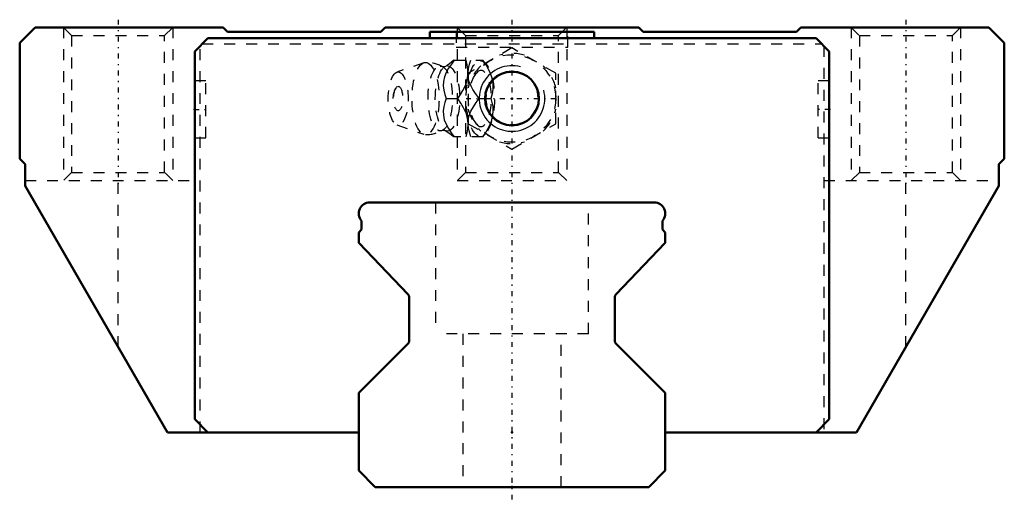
# Model space of a CAD drawing. Header units: millimetres. Extents: x -45 to 45, y -1.3 to 42.7.
import ezdxf

# ---------------------------------------------------------------- set-up
doc = ezdxf.new("R2010")
doc.units = ezdxf.units.MM
doc.linetypes.add('Center', pattern=[1.5, 0.45, -0.5, 0.05, -0.5])
doc.linetypes.add('Dashed', pattern=[2, 1, -1])
for name, color, linetype, lineweight in [('2d ConnectionPoints', 7, 'Continuous', 50), ('AM_0', 7, 'Continuous', 50), ('AM_5', 3, 'Continuous', 25), ('AM_7', 7, 'Center', 25), ('AM_9', 6, 'Dashed', 25)]:
    doc.layers.add(name, color=color, linetype=linetype, lineweight=lineweight)

# ---------------------------------------------------------------- blocks, each defined once
blk = doc.blocks.new('1_SRG_B_M6F_grease_nipple_joint_0_in_SRG30XC1SS280LPG200BM6F8450001_2')
at = {"layer": 'AM_5', "linetype": 'Dashed'}
blk.add_arc((0, 35.5), 2.387, 75, 15, dxfattribs=at)
at = {"layer": 'AM_7'}
blk.add_line((-4.2, 35.5), (4.2, 35.5), dxfattribs=at)
at = {"layer": 'AM_9'}
for p, q in [((0, 40.119), (-4, 37.809)), ((4, 37.809), (0, 40.119)), ((-8.065, 38.771), (-10.522, 37.903)), ((-5.317, 39), (-2.667, 39)), ((-2.371, 38.651), (-2.667, 39)), ((-4, 37.809), (-4, 33.191)), ((4, 33.191), (4, 37.809)), ((-6.03, 35.5), (-4.96, 35.5)), ((-3.002, 35.5), (-1.932, 35.5)), ((-10.522, 33.097), (-8.065, 32.229)), ((-4, 33.191), (0, 30.881)), ((0, 30.881), (4, 33.191)), ((-2.667, 32), (-5.317, 32)), ((-2.667, 32), (-2.371, 32.349))]:
    blk.add_line(p, q, dxfattribs=at)
for points in [[(-5.273, 39), (-5.544, 38.636), (-5.795, 38.263), (-6.013, 37.878), (-6.18, 37.469), (-6.273, 37.054), (-6.286, 36.646), (-6.236, 36.25), (-6.145, 35.871), (-6.03, 35.5)], [(-5.315, 39.002), (-5.327, 38.99), (-5.495, 38.841), (-5.698, 38.682), (-5.939, 38.52), (-6.131, 38.406)], [(-4.96, 35.5), (-4.706, 35.859), (-4.479, 36.229), (-4.283, 36.625), (-4.136, 37.03), (-4.026, 37.591), (-4.026, 38.16), (-4.092, 38.586), (-4.203, 39)], [(-4.001, 37.436), (-4.002, 37.446), (-4.015, 37.851), (-3.965, 38.25), (-3.874, 38.629), (-3.759, 39)], [(-2.689, 39), (-2.435, 38.641), (-2.208, 38.271), (-2.012, 37.875), (-1.865, 37.47), (-1.755, 36.909), (-1.755, 36.34), (-1.821, 35.914), (-1.932, 35.5)], [(-6.128, 38.408), (-6.142, 38.401), (-6.185, 38.389), (-6.25, 38.385), (-6.311, 38.395), (-6.34, 38.406), (-6.341, 38.407)], [(-3.002, 35.5), (-3.399, 36.046), (-3.581, 36.33), (-3.742, 36.622), (-3.908, 37.025), (-4.001, 37.436)], [(-6.03, 35.5), (-6.143, 35.136), (-6.234, 34.763), (-6.285, 34.378), (-6.275, 33.969), (-6.188, 33.554), (-6.024, 33.146), (-5.803, 32.75), (-5.548, 32.371), (-5.273, 32)], [(-4.013, 33.188), (-4.04, 33.53), (-4.174, 34.091), (-4.419, 34.66), (-4.669, 35.086), (-4.96, 35.5)], [(-4.003, 33.552), (-3.917, 33.946), (-3.756, 34.351), (-3.532, 34.75), (-3.277, 35.129), (-3.002, 35.5)], [(-1.932, 35.5), (-1.833, 35.141), (-1.767, 34.771), (-1.742, 34.375), (-1.77, 33.97), (-1.903, 33.409), (-2.148, 32.84), (-2.398, 32.414), (-2.689, 32)], [(-4.014, 33.134), (-4.006, 33.525), (-4.003, 33.552)], [(-6.342, 32.593), (-6.325, 32.6), (-6.281, 32.612), (-6.213, 32.615), (-6.156, 32.604), (-6.13, 32.593), (-6.128, 32.592)], [(-6.128, 32.592), (-6.008, 32.523), (-5.77, 32.369), (-5.564, 32.215), (-5.391, 32.068), (-5.311, 31.994)], [(-4.203, 32), (-4.104, 32.359), (-4.038, 32.729), (-4.013, 33.125), (-4.013, 33.188)], [(-3.759, 32), (-3.92, 32.546), (-3.979, 32.83), (-4.013, 33.118)]]:
    blk.add_lwpolyline(points, dxfattribs=at)
blk.add_circle((0, 35.5), 4, dxfattribs=at)
for centre, radius, start, end in [((0, 35.5), 4.12, 73.86243, 106.13757), ((-7.903, 35.5), 3.3, 61.76048, 90), ((0, 35.5), 4.12, 133.86243, 166.13757), ((0, 35.5), 4.12, 13.86243, 46.13757), ((-9.071, 35.5), 1.82, 148.36971, 211.63029), ((0, 35.5), 4.12, 193.86243, 226.13757), ((0, 35.5), 4.12, 313.86243, 346.13757), ((-7.903, 35.5), 3.3, 270, 298.23952), ((0, 35.5), 4.12, 253.86243, 286.13757)]:
    blk.add_arc(centre, radius, start, end, dxfattribs=at)
for centre, major_axis in [((-7.903, 35.5), (0, 3.3)), ((-2.893, 35.5), (0, 3.445)), ((-10.403, 35.5), (0, 2.424)), ((-6.561, 35.5), (0, 2.965)), ((-5.9, 35.5), (0, 2.971)), ((-10.403, 35.5), (0, 1.117))]:
    blk.add_ellipse(centre, major_axis=major_axis, ratio=0.374607, dxfattribs=at)
blk.add_ellipse((-2.841, 35.5), major_axis=(0, -2.572), ratio=0.374607, start_param=5.781061, end_param=9.926902, dxfattribs=at)
blk = doc.blocks.new('2_SRG30XCSSB_M6F1_Slide25_55_0_in_SRG30XC1SS280LPG200BM6F8450001_2')
at = {"layer": 'AM_0'}
for p, q in [((-43.6, 42), (-45, 40.6)), ((-26.4, 42), (-43.6, 42)), ((-26, 41.6), (-26.4, 42)), ((-12, 41.6), (-26, 41.6)), ((-11.6, 42), (-12, 41.6)), ((11.6, 42), (-11.6, 42)), ((-7.5, 41.6), (7.5, 41.6)), ((-7.5, 41), (-7.5, 41.6)), ((7.5, 41), (7.5, 41.6)), ((12, 41.6), (11.6, 42)), ((26, 41.6), (12, 41.6)), ((26.4, 42), (26, 41.6)), ((43.6, 42), (26.4, 42)), ((45, 40.6), (43.6, 42)), ((-45, 40.6), (-45, 30)), ((-27.8, 41), (-29, 39.8)), ((27.8, 41), (-27.8, 41)), ((29, 39.8), (27.8, 41)), ((45, 30), (45, 40.6)), ((-29, 39.8), (-29, 6.2)), ((29, 6.2), (29, 39.8)), ((-45, 30), (-44.5, 29.5)), ((44.5, 29.5), (45, 30)), ((-44.5, 29.5), (-44.5, 27.52)), ((44.5, 27.52), (44.5, 29.5)), ((-44.5, 27.52), (-31.5, 5)), ((31.5, 5), (44.5, 27.52)), ((-29, 6.2), (-27.8, 5)), ((27.8, 5), (29, 6.2)), ((-31.5, 5), (-14, 5)), ((14, 5), (31.5, 5))]:
    blk.add_line(p, q, dxfattribs=at)
blk.add_circle((0, 35.5), 2.459, dxfattribs=at)
at = {"layer": 'AM_5', "linetype": 'Dashed'}
for p, q in [((-41, 42), (-41, 28)), ((-31, 42), (-31, 28)), ((-5, 42), (-5, 28)), ((5, 42), (5, 28)), ((31, 42), (31, 28)), ((41, 42), (41, 28))]:
    blk.add_line(p, q, dxfattribs=at)
at = {"layer": 'AM_5'}
blk.add_arc((0, 35.5), 3, 75, 15, dxfattribs=at)
at = {"layer": 'AM_7'}
for p, q in [((-36, 42.7), (-36, 27.3)), ((36, 42.7), (36, 27.3)), ((-29.05, 34.5), (-27.95, 34.5)), ((29.05, 34.5), (27.95, 34.5))]:
    blk.add_line(p, q, dxfattribs=at)
at = {"layer": 'AM_9'}
for p, q in [((-41, 42), (-40.25, 41.25)), ((-31.75, 41.25), (-31, 42)), ((-5.1, 41.6), (-5.1, 40.2)), ((-5, 42), (-4.25, 41.25)), ((4.25, 41.25), (5, 42)), ((5.1, 40.2), (5.1, 41.6)), ((31, 42), (31.75, 41.25)), ((40.25, 41.25), (41, 42)), ((-40.25, 41.25), (-40.25, 28.75)), ((-40.25, 41.25), (-31.75, 41.25)), ((-31.75, 28.75), (-31.75, 41.25)), ((-28.3, 40.5), (28.3, 40.5)), ((-4.25, 41.25), (-4.25, 28.75)), ((-4.25, 41.25), (4.25, 41.25)), ((4.25, 28.75), (4.25, 41.25)), ((31.75, 41.25), (31.75, 28.75)), ((31.75, 41.25), (40.25, 41.25)), ((40.25, 28.75), (40.25, 41.25)), ((-28.5, 5), (-28.5, 40.3)), ((-5.1, 40.2), (5.1, 40.2)), ((28.5, 40.3), (28.5, 5)), ((-28, 37.1), (-29, 37.1)), ((-28, 31.9), (-28, 37.1)), ((28, 31.9), (28, 37.1)), ((29, 37.1), (28, 37.1)), ((-29, 31.9), (-28, 31.9)), ((28, 31.9), (29, 31.9)), ((-44.5, 28), (-28.5, 28)), ((-40.25, 28.75), (-41, 28)), ((-40.25, 28.75), (-31.75, 28.75)), ((-36, 12.795), (-36, 28)), ((-31, 28), (-31.75, 28.75)), ((-4.25, 28.75), (-5, 28)), ((-5, 28), (5, 28)), ((-4.25, 28.75), (4.25, 28.75)), ((5, 28), (4.25, 28.75)), ((28.5, 28), (44.5, 28)), ((31.75, 28.75), (31, 28)), ((31.75, 28.75), (40.25, 28.75)), ((36, 12.795), (36, 28)), ((41, 28), (40.25, 28.75))]:
    blk.add_line(p, q, dxfattribs=at)
blk = doc.blocks.new('3_SRG30XC28020_Track_0_in_SRG30XC1SS280LPG200BM6F8450001_2')
at = {"layer": 'AM_0'}
for p, q in [((13, 26), (-13, 26)), ((-13.75, 24.339), (-13.75, 23.52)), ((13.75, 23.52), (13.75, 24.339)), ((-13.75, 23.52), (-14, 23.27)), ((14, 23.27), (13.75, 23.52)), ((-14, 23.27), (-14, 22.3)), ((14, 22.3), (14, 23.27)), ((-14, 22.3), (-9.483, 17.587)), ((9.483, 17.587), (14, 22.3)), ((-9.4, 17.379), (-9.4, 13.324)), ((9.4, 13.324), (9.4, 17.379)), ((-9.488, 13.112), (-14, 8.6)), ((14, 8.6), (9.488, 13.112)), ((-14, 8.6), (-14, 1.5)), ((14, 1.5), (14, 8.6)), ((-14, 1.5), (-12.5, 0)), ((12.5, 0), (14, 1.5)), ((-12.5, 0), (12.5, 0))]:
    blk.add_line(p, q, dxfattribs=at)
for centre, radius, start, end in [((-13, 25), 1, 90, 221.40962), ((13, 25), 1, 318.59038, 90), ((-9.7, 17.379), 0.3, 0, 43.78112), ((9.7, 17.379), 0.3, 136.21888, 180), ((-9.7, 13.324), 0.3, 315, 360), ((9.7, 13.324), 0.3, 180, 225)]:
    blk.add_arc(centre, radius, start, end, dxfattribs=at)
at = {"layer": 'AM_7'}
blk.add_line((0, 42.7), (0, -1.3), dxfattribs=at)
at = {"layer": 'AM_9'}
for p, q in [((-7, 26), (-7, 14)), ((7, 14), (7, 26)), ((7, 14), (-7, 14)), ((-4.5, 14), (-4.5, 0)), ((4.5, 0), (4.5, 14))]:
    blk.add_line(p, q, dxfattribs=at)

msp = doc.modelspace()

# ---------------------------------------------------------------- linework, layer by layer
at = {"layer": '2d ConnectionPoints'}
for p in [(0, 35.5), (0, 35.5), (-29, 34.5), (-29, 34.5), (29, 34.5), (29, 34.5), (0, 5), (0, 5), (0, 0), (0, 0)]:
    msp.add_point(p, dxfattribs=at)

# ---------------------------------------------------------------- block references
for name in ['2_SRG30XCSSB_M6F1_Slide25_55_0_in_SRG30XC1SS280LPG200BM6F8450001_2', '3_SRG30XC28020_Track_0_in_SRG30XC1SS280LPG200BM6F8450001_2', '1_SRG_B_M6F_grease_nipple_joint_0_in_SRG30XC1SS280LPG200BM6F8450001_2']:
    msp.add_blockref(name, (0, 0))

doc.saveas('drawing.dxf')
